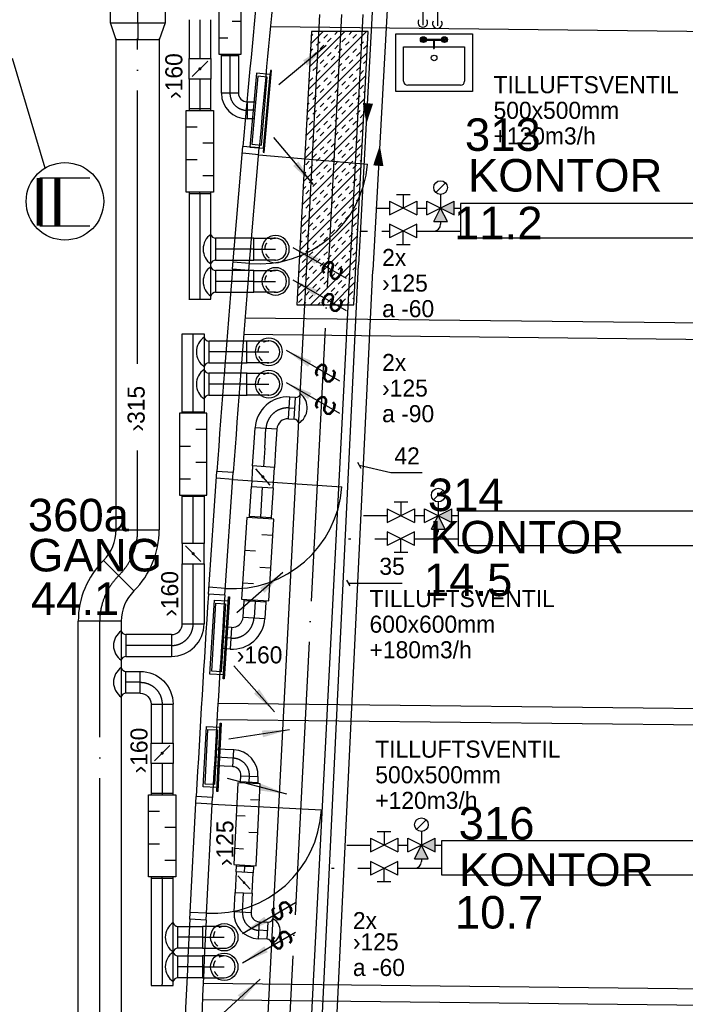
# Model space of a CAD drawing. Header units: millimetres. Extents: x 0 to 83130, y 0 to 57204.
# Tile 59 of 67: x 56243 to 61115, y 35430 to 42640. Entities that reach past the tile are written whole.
import ezdxf
from ezdxf.enums import TextEntityAlignment as Align

# ---------------------------------------------------------------- set-up
doc = ezdxf.new("R2010")
doc.units = ezdxf.units.MM
doc.header["$LTSCALE"] = 100
doc.header["$MEASUREMENT"] = 0
doc.header["$PDMODE"] = 1
for name, pattern in [('2V-CENT', [23, 20, -1.5, 0, -1.5]), ('V-GOMD', [0.8, 0.4, -0.4]), ('V-KU', [2, 1, 1]), ('V-KV', [2, 1, 1]), ('V-V', [2, 1, 1]), ('V-VV', [8, 5, -1, 0, -1, 0, -1])]:
    doc.linetypes.add(name, pattern=pattern)
doc.layers.get('0').update_dxf_attribs({"linetype": 'CONTINUOUS'})
for name, color, linetype in [('20603A200D001$0$832 Rominfo', 7, 'CONTINUOUS'), ('20603A200D001$0$A24-HEL1', 251, 'CONTINUOUS'), ('20603A200D001$0$A24-HEL2', 251, 'CONTINUOUS'), ('V003', 7, 'CONTINUOUS'), ('V060-', 3, 'CONTINUOUS'), ('V061-', 1, 'CONTINUOUS'), ('V070-', 3, 'CONTINUOUS'), ('V071-', 1, 'CONTINUOUS'), ('V080-', 3, 'CONTINUOUS'), ('V091', 1, 'CONTINUOUS'), ('V110', 1, 'CONTINUOUS'), ('V110-', 6, 'CONTINUOUS'), ('V111-', 1, 'CONTINUOUS'), ('xref', 7, 'CONTINUOUS')]:
    doc.layers.add(name, color=color, linetype=linetype)
doc.styles.add('20603A200D001$0$Arial', font='arial.ttf', dxfattribs={"height": 238.125})
doc.styles.add('FISO', font='fiso')
doc.styles.add('ISO', font='ISO')
doc.styles.add('SIMPLEX', font='SIMPLEX')

# ---------------------------------------------------------------- blocks, each defined once
blk = doc.blocks.new('CBOJ45_P', base_point=(16236.061, 22619.837))
at = {"color": 0, "linetype": 'ByBlock'}
blk.add_arc((16235.44, 22621.337, 0.686), 1.5, 270, 315, dxfattribs=at)
blk = doc.blocks.new('KBOJ45_P', base_point=(16236.061, 22619.837))
at = {"color": 0, "linetype": 'ByBlock'}
for p, q in [((16236.147, 22620.63), (16236.854, 22619.923)), ((16235.44, 22619.337, 0.686), (16235.44, 22620.337, 0.686))]:
    blk.add_line(p, q, dxfattribs=at)
for radius in [1, 2]:
    blk.add_arc((16235.44, 22621.337, 0.686), radius, 270, 315, dxfattribs=at)
blk = doc.blocks.new('3BOJ45_P', base_point=(16236.061, 22619.837))
for p in [(16236.501, 22620.276), (16235.44, 22619.837)]:
    blk.add_point(p)
at = {"color": 0, "linetype": 'ByBlock'}
blk.add_blockref('KBOJ45_P', (16236.061, 22619.837), dxfattribs=at)
at = {"color": 1, "linetype": '2V-CENT'}
blk.add_blockref('CBOJ45_P', (16236.061, 22619.837), dxfattribs=at)
at = {"style": 'ISO', "flags": 3}
blk.add_attdef('0', (16236.061, 22619.837), '', height=1, dxfattribs=at)
blk = doc.blocks.new('CBOJ90_PB', base_point=(86107, 31352))
at = {"color": 0, "linetype": 'ByBlock'}
blk.add_arc((86106, 31353), 1, 270, 360, dxfattribs=at)
blk = doc.blocks.new('KBOJ90_PB', base_point=(86107, 31352))
at = {"color": 0, "linetype": 'ByBlock'}
for p, q in [((86106.5, 31353), (86107.5, 31353)), ((86106, 31352.5), (86106, 31351.5))]:
    blk.add_line(p, q, dxfattribs=at)
for radius in [1.5, 0.5]:
    blk.add_arc((86106, 31353), radius, 270, 360, dxfattribs=at)
blk = doc.blocks.new('3BOJ90_PB', base_point=(86107, 31352))
for p in [(86107, 31353), (86106, 31352)]:
    blk.add_point(p)
at = {"color": 1, "linetype": '2V-CENT'}
blk.add_blockref('CBOJ90_PB', (86107, 31352), dxfattribs=at)
at = {"color": 0, "linetype": 'ByBlock'}
blk.add_blockref('KBOJ90_PB', (86107, 31352), dxfattribs=at)
at = {"style": 'ISO', "flags": 3}
blk.add_attdef('0', (86107, 31352), '', height=1, dxfattribs=at)
blk = doc.blocks.new('V420', base_point=(455, 404.5))
blk.add_line((455, 404.5), (464, 404.5))
blk.add_solid([(455, 404.5), (459, 405), (459, 404)])
blk = doc.blocks.new('V421', base_point=(455.5, 404.5))
at = {"rotation": 180}
blk.add_blockref('V420', (464.5, 404.5), dxfattribs=at)
blk = doc.blocks.new('LD_P')
for p, q in [((-0.5, 0.5), (-0.5, -0.5)), ((0.5, 0.5), (-0.5, 0.5)), ((0.5, -0.5), (0.5, 0.5)), ((-0.5, -0.5), (0.5, -0.5))]:
    blk.add_line(p, q)
at = {"color": 1}
for p, q in [((-0.3, 0.5), (-0.3, 0.1)), ((0.1, 0.5), (0.1, 0.1)), ((-0.1, -0.5), (-0.1, -0.1)), ((0.3, -0.5), (0.3, -0.1))]:
    blk.add_line(p, q, dxfattribs=at)
blk = doc.blocks.new('C3A', base_point=(16246, 22590.5))
at = {"color": 0, "linetype": 'ByBlock'}
blk.add_line((16247, 22590.5), (16246, 22590.5), dxfattribs=at)
blk = doc.blocks.new('K3A', base_point=(16246, 22590.5))
at = {"color": 0, "linetype": 'ByBlock'}
for p, q in [((16246, 22591), (16247, 22591)), ((16247, 22591), (16247, 22590)), ((16247, 22590), (16246, 22590))]:
    blk.add_line(p, q, dxfattribs=at)
blk = doc.blocks.new('33A', base_point=(16246, 22590.5))
blk.add_point((16247, 22590.5))
at = {"color": 0, "linetype": 'ByBlock'}
blk.add_blockref('K3A', (16246, 22590.5), dxfattribs=at)
at = {"color": 1, "linetype": '2V-CENT'}
blk.add_blockref('C3A', (16246, 22590.5), dxfattribs=at)
at = {"style": 'SIMPLEX', "flags": 3}
blk.add_attdef('0', (16246, 22590.5), '', height=1, dxfattribs=at)
blk = doc.blocks.new('KSP_P', base_point=(16239.5, 22597.5))
at = {"color": 0, "linetype": 'ByBlock'}
for p, q in [((16240, 22598), (16239, 22598)), ((16239, 22598), (16239, 22597)), ((16240, 22597), (16240, 22598)), ((16239, 22597), (16240, 22597))]:
    blk.add_line(p, q, dxfattribs=at)
blk = doc.blocks.new('2SP_P', base_point=(16239.5, 22597.5))
for p in [(16239, 22597.5), (16240, 22597.5)]:
    blk.add_point(p)
at = {"color": 0, "linetype": 'ByBlock'}
blk.add_blockref('KSP_P', (16239.5, 22597.5), dxfattribs=at)
at = {"style": 'SIMPLEX', "flags": 3}
blk.add_attdef('0', (16239.5, 22597.5), '', height=1, dxfattribs=at)
blk = doc.blocks.new('SPJALL', base_point=(16229, 22594))
at = {"color": 1}
blk.add_line((16228.625, 22593.625), (16229.375, 22594.375), dxfattribs=at)
at = {"color": 1, "const_width": 0.075}
blk.add_lwpolyline([(16229, 22594.0375, -1), (16229, 22593.9625, -1), (16229, 22594.0375, -1)], format="xyb", dxfattribs=at)
blk = doc.blocks.new('CIRC_P', base_point=(16254, 22587))
blk.add_circle((16254, 22587), 0.5)
blk = doc.blocks.new('CBOJ90_NB', base_point=(86107.402, 31352.24))
at = {"color": 0, "linetype": 'ByBlock'}
blk.add_line((86106.402, 31352.24), (86107.402, 31352.24), dxfattribs=at)
blk = doc.blocks.new('V422', base_point=(16230, 22585))
blk.add_blockref('V420', (16230, 22585))
at = {"style": 'SIMPLEX'}
blk.add_text('s', height=4, rotation=90, dxfattribs=at).set_placement((16238, 22585), align=Align.CENTER)
blk = doc.blocks.new('K1A', base_point=(16237, 22591.5))
at = {"color": 0, "linetype": 'ByBlock'}
blk.add_line((16237, 22592), (16237, 22591), dxfattribs=at)
blk = doc.blocks.new('21A', base_point=(16237, 22591.5))
blk.add_point((16237, 22591.5))
at = {"color": 0, "linetype": 'ByBlock'}
blk.add_blockref('K1A', (16237, 22591.5), dxfattribs=at)
at = {"style": 'SIMPLEX', "flags": 3}
blk.add_attdef('0', (16237, 22591.5), '', height=1, dxfattribs=at)
blk = doc.blocks.new('CCDIMF_400X315X125', base_point=(3095.5, 30301.1))
at = {"color": 0, "linetype": 'ByBlock'}
blk.add_line((3033, 30301.1), (3158, 30301.1), dxfattribs=at)
blk = doc.blocks.new('KCDIMF_400X315X125', base_point=(3095.5, 30301.1))
at = {"color": 0, "linetype": 'ByBlock'}
for p, q in [((3033, 30101.1), (3033, 30501.1)), ((3033, 30501.1), (3158, 30458.6)), ((3158, 30458.6), (3158, 30143.6)), ((3158, 30143.6), (3033, 30101.1))]:
    blk.add_line(p, q, dxfattribs=at)
blk = doc.blocks.new('3CDIMF_400X315X125', base_point=(3095.5, 30301.1))
for p in [(3033, 30301.1), (3158, 30301.1)]:
    blk.add_point(p)
at = {"color": 0, "linetype": 'ByBlock'}
blk.add_blockref('KCDIMF_400X315X125', (3095.5, 30301.1), dxfattribs=at)
at = {"color": 1, "linetype": '2V-CENT'}
blk.add_blockref('CCDIMF_400X315X125', (3095.5, 30301.1), dxfattribs=at)
at = {"style": 'SIMPLEX', "flags": 3}
blk.add_attdef('0', (3095.5, 30301.1), '', height=1, dxfattribs=at)
blk = doc.blocks.new('V4-SERV1')
at = {"color": 0}
for p, q in [((-280.2, -50), (280.2, -50)), ((-280.2, -472.6), (-280.2, -50)), ((280.2, -50), (280.2, -472.6)), ((54.2, -93.5), (-57.2, -93.5)), ((-57.2, -96.6), (52.1, -96.6)), ((-55.1, -96.6), (54.5, -96.6)), ((-3.6, -96.6), (-3.6, -142.5)), ((-3.6, -142.5), (-3.6, -157.3)), ((0.6, -96.6), (0.6, -157.3)), ((-223.1, -398.1), (-223.1, -146.4)), ((-223.1, -146.4), (223.1, -146.4)), ((-3.6, -157.3), (0.6, -157.3)), ((223.1, -146.4), (223.1, -398.1)), ((193.1, -428.1), (-193.1, -428.1)), ((280.2, -472.6), (-280.2, -472.6))]:
    blk.add_line(p, q, dxfattribs=at)
for centre, radius in [((-78.7, -93.5), 21.4), ((75.7, -93.5), 21.4), ((-78.7, -93.5), 17.1), ((-78.7, -93.5), 10.7), ((-78.7, -93.5), 4.29), ((75.7, -93.5), 17.1), ((75.7, -93.5), 10.7), ((75.7, -93.5), 4.29), ((0, -227.9), 20.8)]:
    blk.add_circle(centre, radius, dxfattribs=at)
for centre, start, end in [((-193.1, -398.1), 180, 270), ((193.1, -398.1), 270, 360)]:
    blk.add_arc(centre, 30, start, end, dxfattribs=at)
blk = doc.blocks.new('*X170')
at = {"color": 0}
for p, q in [((58356.5, 42128.4), (58781.3, 42553.2)), ((58365.4, 42296.4), (58622.2, 42553.2)), ((58374.4, 42464.5), (58463.1, 42553.2)), ((58548.4, 42532.5), (58569.2, 42553.2)), ((58654.5, 42532.5), (58675.2, 42553.2)), ((58377.4, 42520.5), (58389.3, 42532.5)), ((58415.9, 42452.9), (58442.4, 42479.4)), ((58468.9, 42506), (58495.4, 42532.5)), ((58495.4, 42479.4), (58521.9, 42506)), ((58601.5, 42479.4), (58628, 42506)), ((58628, 42452.9), (58654.5, 42479.4)), ((58681, 42506), (58707.5, 42532.5)), ((58734.1, 42452.9), (58760.6, 42479.4)), ((58787.1, 42506), (58791.9, 42510.7)), ((58347.5, 41960.3), (58785.9, 42398.7)), ((58371.4, 42408.5), (58389.3, 42426.4)), ((58389.3, 42373.4), (58415.9, 42399.9)), ((58442.4, 42426.4), (58468.9, 42452.9)), ((58495.4, 42373.4), (58521.9, 42399.9)), ((58548.4, 42426.4), (58575, 42452.9)), ((58575, 42399.9), (58601.5, 42426.4)), ((58681, 42399.9), (58707.5, 42426.4)), ((58707.5, 42373.4), (58734.1, 42399.9)), ((58760.6, 42426.4), (58787.1, 42452.9)), ((58442.4, 42320.3), (58468.9, 42346.9)), ((58521.9, 42346.9), (58548.4, 42373.4)), ((58628, 42346.9), (58654.5, 42373.4)), ((58654.5, 42320.3), (58681, 42346.9)), ((58760.6, 42320.3), (58782.9, 42342.7)), ((58389.3, 42267.3), (58415.9, 42293.8)), ((58415.9, 42240.8), (58442.4, 42267.3)), ((58468.9, 42293.8), (58495.4, 42320.3)), ((58521.9, 42240.8), (58548.4, 42267.3)), ((58575, 42293.8), (58601.5, 42320.3)), ((58601.5, 42267.3), (58628, 42293.8)), ((58707.5, 42267.3), (58734.1, 42293.8)), ((58734.1, 42240.8), (58760.6, 42267.3)), ((58338.6, 41792.3), (58776.9, 42230.6)), ((58362.4, 42240.4), (58362.8, 42240.8)), ((58362.8, 42187.8), (58389.3, 42214.3)), ((58468.9, 42187.8), (58495.4, 42214.3)), ((58495.4, 42161.2), (58521.9, 42187.8)), ((58548.4, 42214.3), (58575, 42240.8)), ((58601.5, 42161.2), (58628, 42187.8)), ((58654.5, 42214.3), (58681, 42240.8)), ((58681, 42187.8), (58707.5, 42214.3)), ((58362.8, 42081.7), (58389.3, 42108.2)), ((58415.9, 42134.7), (58442.4, 42161.2)), ((58442.4, 42108.2), (58468.9, 42134.7)), ((58548.4, 42108.2), (58575, 42134.7)), ((58575, 42081.7), (58601.5, 42108.2)), ((58628, 42134.7), (58654.5, 42161.2)), ((58681, 42081.7), (58707.5, 42108.2)), ((58734.1, 42134.7), (58760.6, 42161.2)), ((58760.6, 42108.2), (58771, 42118.6)), ((58329.6, 41624.2), (58768, 42062.6)), ((58389.3, 42055.2), (58415.9, 42081.7)), ((58495.4, 42055.2), (58521.9, 42081.7)), ((58521.9, 42028.7), (58548.4, 42055.2)), ((58628, 42028.7), (58654.5, 42055.2)), ((58707.5, 42055.2), (58734.1, 42081.7)), ((58350.5, 42016.3), (58362.8, 42028.7)), ((58389.3, 41949.1), (58415.9, 41975.6)), ((58442.4, 42002.1), (58468.9, 42028.7)), ((58468.9, 41975.6), (58495.4, 42002.1)), ((58575, 41975.6), (58601.5, 42002.1)), ((58601.5, 41949.1), (58628, 41975.6)), ((58654.5, 42002.1), (58681, 42028.7)), ((58707.5, 41949.1), (58734.1, 41975.6)), ((58760.6, 42002.1), (58765, 42006.6)), ((58320.7, 41456.2), (58759, 41894.5)), ((58344.5, 41904.3), (58362.8, 41922.6)), ((58362.8, 41869.6), (58389.3, 41896.1)), ((58415.9, 41922.6), (58442.4, 41949.1)), ((58468.9, 41869.6), (58495.4, 41896.1)), ((58521.9, 41922.6), (58548.4, 41949.1)), ((58548.4, 41896.1), (58575, 41922.6)), ((58654.5, 41896.1), (58681, 41922.6)), ((58681, 41869.6), (58707.5, 41896.1)), ((58734.1, 41922.6), (58760.6, 41949.1)), ((58415.9, 41816.5), (58442.4, 41843)), ((58495.4, 41843), (58521.9, 41869.6)), ((58601.5, 41843), (58628, 41869.6)), ((58628, 41816.5), (58654.5, 41843)), ((58734.1, 41816.5), (58756, 41838.5)), ((58362.8, 41763.5), (58389.3, 41790)), ((58389.3, 41737), (58415.9, 41763.5)), ((58442.4, 41790), (58468.9, 41816.5)), ((58495.4, 41737), (58521.9, 41763.5)), ((58548.4, 41790), (58575, 41816.5)), ((58575, 41763.5), (58601.5, 41790)), ((58681, 41763.5), (58707.5, 41790)), ((58707.5, 41737), (58734.1, 41763.5)), ((58311.7, 41288.1), (58750.1, 41726.5)), ((58335.6, 41736.2), (58336.3, 41737)), ((58336.3, 41683.9), (58362.8, 41710.5)), ((58442.4, 41683.9), (58468.9, 41710.5)), ((58468.9, 41657.4), (58495.4, 41683.9)), ((58521.9, 41710.5), (58548.4, 41737)), ((58575, 41657.4), (58601.5, 41683.9)), ((58628, 41710.5), (58654.5, 41737)), ((58654.5, 41683.9), (58681, 41710.5)), ((58336.3, 41577.9), (58362.8, 41604.4)), ((58389.3, 41630.9), (58415.9, 41657.4)), ((58415.9, 41604.4), (58442.4, 41630.9)), ((58521.9, 41604.4), (58548.4, 41630.9)), ((58548.4, 41577.9), (58575, 41604.4)), ((58601.5, 41630.9), (58628, 41657.4)), ((58654.5, 41577.9), (58681, 41604.4)), ((58707.5, 41630.9), (58734.1, 41657.4)), ((58734.1, 41604.4), (58744.1, 41614.4)), ((58302.7, 41120), (58741.1, 41558.4)), ((58362.8, 41551.4), (58389.3, 41577.9)), ((58468.9, 41551.4), (58495.4, 41577.9)), ((58495.4, 41524.8), (58521.9, 41551.4)), ((58601.5, 41524.8), (58628, 41551.4)), ((58681, 41551.4), (58707.5, 41577.9)), ((58323.6, 41512.2), (58336.3, 41524.8)), ((58362.8, 41445.3), (58389.3, 41471.8)), ((58415.9, 41498.3), (58442.4, 41524.8)), ((58442.4, 41471.8), (58468.9, 41498.3)), ((58548.4, 41471.8), (58575, 41498.3)), ((58575, 41445.3), (58601.5, 41471.8)), ((58628, 41498.3), (58654.5, 41524.8)), ((58681, 41445.3), (58707.5, 41471.8)), ((58734.1, 41498.3), (58738.1, 41502.4)), ((58293.8, 40952), (58732.1, 41390.4)), ((58317.7, 41400.1), (58336.3, 41418.8)), ((58336.3, 41365.7), (58362.8, 41392.3)), ((58389.3, 41418.8), (58415.9, 41445.3)), ((58442.4, 41365.7), (58468.9, 41392.3)), ((58495.4, 41418.8), (58521.9, 41445.3)), ((58521.9, 41392.3), (58548.4, 41418.8)), ((58628, 41392.3), (58654.5, 41418.8)), ((58654.5, 41365.7), (58681, 41392.3)), ((58707.5, 41418.8), (58734.1, 41445.3)), ((58389.3, 41312.7), (58415.9, 41339.2)), ((58468.9, 41339.2), (58495.4, 41365.7)), ((58575, 41339.2), (58601.5, 41365.7)), ((58601.5, 41312.7), (58628, 41339.2)), ((58707.5, 41312.7), (58729.2, 41334.3)), ((58336.3, 41259.7), (58362.8, 41286.2)), ((58362.8, 41233.2), (58389.3, 41259.7)), ((58415.9, 41286.2), (58442.4, 41312.7)), ((58468.9, 41233.2), (58495.4, 41259.7)), ((58521.9, 41286.2), (58548.4, 41312.7)), ((58548.4, 41259.7), (58575, 41286.2)), ((58654.5, 41259.7), (58681, 41286.2)), ((58681, 41233.2), (58707.5, 41259.7)), ((58284.8, 40783.9), (58723.2, 41222.3)), ((58308.7, 41232.1), (58309.8, 41233.2)), ((58309.8, 41180.1), (58336.3, 41206.6)), ((58415.9, 41180.1), (58442.4, 41206.6)), ((58442.4, 41153.6), (58468.9, 41180.1)), ((58495.4, 41206.6), (58521.9, 41233.2)), ((58548.4, 41153.6), (58575, 41180.1)), ((58601.5, 41206.6), (58628, 41233.2)), ((58628, 41180.1), (58654.5, 41206.6)), ((58309.8, 41074.1), (58336.3, 41100.6)), ((58362.8, 41127.1), (58389.3, 41153.6)), ((58389.3, 41100.6), (58415.9, 41127.1)), ((58495.4, 41100.6), (58521.9, 41127.1)), ((58521.9, 41074.1), (58548.4, 41100.6)), ((58575, 41127.1), (58601.5, 41153.6)), ((58628, 41074.1), (58654.5, 41100.6)), ((58681, 41127.1), (58707.5, 41153.6)), ((58707.5, 41100.6), (58717.2, 41110.3)), ((58275.9, 40615.9), (58714.2, 41054.2)), ((58336.3, 41047.5), (58362.8, 41074.1)), ((58442.4, 41047.5), (58468.9, 41074.1)), ((58468.9, 41021), (58495.4, 41047.5)), ((58575, 41021), (58601.5, 41047.5)), ((58654.5, 41047.5), (58681, 41074.1)), ((58296.8, 41008), (58309.8, 41021)), ((58336.3, 40941.5), (58362.8, 40968)), ((58389.3, 40994.5), (58415.9, 41021)), ((58415.9, 40968), (58442.4, 40994.5)), ((58521.9, 40968), (58548.4, 40994.5)), ((58548.4, 40941.5), (58575, 40968)), ((58601.5, 40994.5), (58628, 41021)), ((58654.5, 40941.5), (58681, 40968)), ((58707.5, 40994.5), (58711.2, 40998.2)), ((58290.8, 40896), (58309.8, 40915)), ((58309.8, 40861.9), (58336.3, 40888.4)), ((58362.8, 40915), (58389.3, 40941.5)), ((58372.3, 40553.2), (58705.3, 40886.2)), ((58415.9, 40861.9), (58442.4, 40888.4)), ((58468.9, 40915), (58495.4, 40941.5)), ((58495.4, 40888.4), (58521.9, 40915)), ((58601.5, 40888.4), (58628, 40915)), ((58628, 40861.9), (58654.5, 40888.4)), ((58681, 40915), (58707.5, 40941.5)), ((58362.8, 40808.9), (58389.3, 40835.4)), ((58442.4, 40835.4), (58468.9, 40861.9)), ((58548.4, 40835.4), (58575, 40861.9)), ((58575, 40808.9), (58601.5, 40835.4)), ((58681, 40808.9), (58702.3, 40830.2)), ((58309.8, 40755.9), (58336.3, 40782.4)), ((58336.3, 40729.4), (58362.8, 40755.9)), ((58389.3, 40782.4), (58415.9, 40808.9)), ((58442.4, 40729.4), (58468.9, 40755.9)), ((58495.4, 40782.4), (58521.9, 40808.9)), ((58521.9, 40755.9), (58548.4, 40782.4)), ((58628, 40755.9), (58654.5, 40782.4)), ((58654.5, 40729.4), (58681, 40755.9)), ((58281.8, 40727.9), (58283.3, 40729.4)), ((58283.3, 40676.3), (58309.8, 40702.8)), ((58389.3, 40676.3), (58415.9, 40702.8)), ((58415.9, 40649.8), (58442.4, 40676.3)), ((58468.9, 40702.8), (58495.4, 40729.4)), ((58521.9, 40649.8), (58548.4, 40676.3)), ((58531.4, 40553.2), (58696.3, 40718.1)), ((58575, 40702.8), (58601.5, 40729.4)), ((58601.5, 40676.3), (58628, 40702.8)), ((58283.3, 40570.3), (58309.8, 40596.8)), ((58336.3, 40623.3), (58362.8, 40649.8)), ((58362.8, 40596.8), (58389.3, 40623.3)), ((58468.9, 40596.8), (58495.4, 40623.3)), ((58495.4, 40570.3), (58521.9, 40596.8)), ((58548.4, 40623.3), (58575, 40649.8)), ((58601.5, 40570.3), (58628, 40596.8)), ((58654.5, 40623.3), (58681, 40649.8)), ((58681, 40596.8), (58690.3, 40606.1)), ((58319.2, 40553.2), (58336.3, 40570.3)), ((58425.3, 40553.2), (58442.4, 40570.3)), ((58637.4, 40553.2), (58654.5, 40570.3))]:
    blk.add_line(p, q, dxfattribs=at)
blk = doc.blocks.new('20603A200D001')
at = {"layer": '20603A200D001$0$A24-HEL1', "color": 7}
for points in [[(73269.8, 38484.3), (73346.3, 39381.1)], [(73389.4, 38474.1), (73465.9, 39370.9)], [(73461.7, 39321), (73342.1, 39331.2)], [(73461.7, 39321), (74258.8, 39253)], [(73393.7, 38523.9), (73274.1, 38534.1)], [(73093.9, 36103.6), (73155.6, 37001.5)], [(73213.6, 36095.4), (73275.3, 36993.3)], [(73271.9, 36943.4), (73152.2, 36951.6)], [(73271.9, 36943.4), (74070, 36888.5)], [(73217, 36145.3), (73097.3, 36153.5)], [(72957.2, 33722.7), (73004.2, 34621.4)], [(73077.1, 33716.4), (73124, 34615.2)], [(73121.4, 34565.3), (73001.6, 34571.5)], [(73121.4, 34565.3), (73920.3, 34523.5)], [(73079.7, 33766.3), (72959.9, 33772.6)]]:
    blk.add_lwpolyline(points, dxfattribs=at)
for centre, start, end in [((73461.7, 39321), 265.12358, 355.12315), ((73271.9, 36943.4), 266.06686, 356.06648), ((73121.4, 34565.3), 267.00909, 357.00905)]:
    blk.add_arc(centre, 800, start, end, dxfattribs=at)
at = {"layer": '20603A200D001$0$A24-HEL2', "color": 7}
for points in [[(78556.2, 40201.7), (73547, 40256.3)], [(73465.9, 39370.9), (73346.4, 39381.4)], [(73389.4, 38474.1), (73269.8, 38483.9)], [(78532.9, 38066.8), (73361, 38123.2)], [(78531.6, 37946.8), (73351.5, 38003.3)], [(73275.3, 36993.3), (73155.6, 37001.9)], [(73213.6, 36095.4), (73093.9, 36103.3)], [(78502.1, 35244.5), (73163.7, 35302.7)], [(78500.8, 35124.5), (73156.6, 35182.8)], [(73124, 34615.2), (73004.2, 34621.8)], [(73077.1, 33716.4), (72957.2, 33722.3)], [(78479.7, 33192.1), (73055, 33251.3)], [(78478.4, 33072.1), (73049.5, 33131.3)]]:
    blk.add_lwpolyline(points, dxfattribs=at)
for centre, radius, start, end in [((217924.7, 26592.8), 145142.8, 174.429132, 174.945061), ((217332.9, 26648.4), 144428.4, 174.471985, 174.946376), ((217723.3, 26610.9), 144940.6, 175.301247, 175.888847), ((217615.4, 26618.9), 144712.4, 175.30092, 175.88896), ((217741.5, 26609.2), 144958.9, 176.244729, 176.831356), ((217921.1, 26597.8), 145018.9, 176.244884, 176.830784), ((217847.8, 26603.5), 145065.3, 177.187199, 177.772757), ((217436.8, 26621.5), 144534, 177.186341, 177.773565)]:
    blk.add_arc(centre, radius, start, end, dxfattribs=at)
at = {"layer": '20603A200D001$0$832 Rominfo', "style": '20603A200D001$0$Arial'}
for s, p in [('313', (74971.4, 39349.2)), ('KONTOR', (74993.8, 39051.4)), ('11.2', (74892.1, 38701.6)), ('314', (74700.5, 36711.3)), ('360a', (71771.7, 36563.2)), ('KONTOR', (74713.8, 36401.4)), ('GANG', (71773.6, 36269.6)), ('14.5', (74671, 36088.7)), ('44.1', (71793.6, 35950.8)), ('316', (74925.5, 34306)), ('KONTOR', (74928.8, 33966.4)), ('10.7', (74898.1, 33654.6))]:
    blk.add_text(s, height=238.12, dxfattribs=at).set_placement(p)

msp = doc.modelspace()

# ---------------------------------------------------------------- linework, layer by layer
at = {"layer": 'V060-', "linetype": 'Continuous'}
for p, q in [((56907.11, 42617.96), (56907.11, 45369)), ((57307.11, 45369), (57307.11, 42617.96)), ((57482.39, 42640.33), (57482.39, 42355.53)), ((57642.39, 42355.53), (57642.39, 42640.33)), ((58045.87, 35043.55), (58439.57, 42677.62)), ((58755, 42677.62), (58349.29, 34794.9)), ((56948.5, 38903.89), (56948.52, 42503.45)), ((57263.52, 42503.45), (57263.5, 38903.89)), ((57719.19, 42376.95), (57719.19, 42386.82)), ((57719.19, 42102.04), (57719.19, 42376.82)), ((57844.19, 42386.82), (57844.19, 42376.95)), ((57844.19, 42376.82), (57844.19, 42102.04)), ((57482.39, 42205.57), (57482.39, 41986.53)), ((57642.39, 41986.53), (57642.39, 42205.57)), ((57906.69, 42039.54), (57963.83, 42039.54)), ((57958.38, 41914.54), (57906.69, 41914.54)), ((57482.39, 41366.93), (57482.39, 40593.17)), ((57642.39, 40593.17), (57642.39, 41366.93)), ((57956.82, 41040), (57676.88, 41040)), ((57676.88, 40880), (57956.82, 40880)), ((57956.82, 40803.99), (57676.88, 40803.99)), ((57676.88, 40643.99), (57956.82, 40643.99)), ((57432.79, 39768.17), (57432.79, 40339.33)), ((57592.79, 40339.33), (57592.79, 39768.17)), ((57907.22, 40287.39), (57627.28, 40287.39)), ((57627.28, 40127.39), (57907.22, 40127.39)), ((57907.22, 40051.38), (57627.28, 40051.38)), ((57627.28, 39891.38), (57907.22, 39891.38)), ((58261.4, 39874.57), (58220.37, 39877.16)), ((58210.29, 39717.48), (58251.32, 39714.89)), ((57956.51, 39506.78), (57965.72, 39652.75)), ((58125.4, 39642.67), (58116.19, 39496.7)), ((57948.01, 39372.26), (57956.51, 39506.78)), ((58116.19, 39496.7), (58107.69, 39362.18)), ((57924.76, 39003.99), (57938.56, 39222.59)), ((58098.25, 39212.51), (58084.45, 38993.91)), ((57432.79, 38805.06), (57432.79, 39148.56)), ((57592.79, 39148.56), (57592.79, 38805.06)), ((57432.79, 38217.4), (57432.79, 38655.1)), ((57592.79, 38655.1), (57592.79, 38217.4)), ((57878.14, 38265.46), (57885.73, 38385.62)), ((58045.41, 38375.54), (58037.83, 38255.38)), ((56671.11, 32101.63, 216), (56671.11, 38234.78, 216)), ((56986.11, 38234.78, 216), (56986.11, 32101.63, 216)), ((57738.73, 38194.34), (57793.24, 38190.89)), ((57352.79, 38137.4), (57020.6, 38137.4)), ((57783.16, 38031.21), (57728.65, 38034.65)), ((57020.6, 37977.4), (57352.79, 37977.4)), ((57020.6, 37868.23, 216), (57124.98, 37868.23, 216)), ((57124.98, 37708.23, 216), (57020.6, 37708.23, 216)), ((57204.98, 37628.23, 216), (57204.98, 37343.44, 216)), ((57364.98, 37343.44, 216), (57364.98, 37628.23, 216)), ((57682.85, 37302.01), (57809.19, 37295.65)), ((57204.98, 37193.47, 216), (57204.98, 36974.44, 216)), ((57364.98, 36974.44, 216), (57364.98, 37193.47, 216)), ((57802.89, 37170.81), (57676.56, 37177.17)), ((57859.83, 37061.66), (57861.99, 37104.34)), ((57986.83, 37098.05), (57984.67, 37055.37)), ((57826.45, 36399.54), (57828.63, 36442.45)), ((57953.47, 36436.16), (57951.29, 36393.25)), ((57204.98, 36354.83, 216), (57204.98, 35577.9, 216)), ((57364.98, 35577.9, 216), (57364.98, 36354.83, 216)), ((57811.69, 36106.95), (57818.9, 36249.73)), ((57943.74, 36243.44), (57936.53, 36100.66)), ((57400.11, 36001.18, 216), (57581.05, 36001.18, 216)), ((57995.79, 36034.75), (58061.2, 36031.46)), ((58054.91, 35906.62), (57989.5, 35909.91)), ((57581.05, 35841.18, 216), (57400.11, 35841.18, 216)), ((57400.11, 35784.8, 216), (57581.05, 35784.8, 216)), ((57581.05, 35624.8, 216), (57400.11, 35624.8, 216))]:
    msp.add_line(p, q, dxfattribs=at)
at = {"layer": 'V060-', "color": 1, "linetype": '2V-CENT'}
for p, q in [((57107.11, 42617.96), (57107.11, 45369)), ((57562.39, 42640.33), (57562.39, 42355.53)), ((58597.29, 42677.62), (58192, 34803)), ((57106.01, 40121.26), (57106.02, 42503.45)), ((57781.69, 42376.95), (57781.69, 42386.82)), ((57781.69, 42376.82), (57781.69, 42102.04)), ((57562.39, 42205.57), (57562.39, 41986.53)), ((57963.83, 41977.04), (57906.69, 41977.04)), ((57562.39, 41366.93), (57562.39, 40593.17)), ((57956.82, 40960), (57676.88, 40960)), ((57956.82, 40723.99), (57676.88, 40723.99)), ((57512.79, 39768.17), (57512.79, 40339.33)), ((57907.22, 40207.39), (57627.28, 40207.39)), ((57907.22, 39971.38), (57627.28, 39971.38)), ((58215.33, 39797.32), (58256.36, 39794.73)), ((58036.35, 39501.74), (58045.56, 39647.71)), ((57106, 38903.89), (57106, 39486.09)), ((58036.35, 39501.74), (58027.85, 39367.22)), ((58018.4, 39217.55), (58004.6, 38998.95)), ((57512.79, 38805.06), (57512.79, 39148.56)), ((57512.79, 38217.4), (57512.79, 38655.1)), ((57965.57, 38380.58), (57957.98, 38260.42)), ((56828.61, 32786.1, 216), (56828.61, 38234.78, 216)), ((57788.2, 38111.05), (57733.69, 38114.5)), ((57352.79, 38057.4), (57020.6, 38057.4)), ((57124.98, 37788.23, 216), (57020.6, 37788.23, 216)), ((57284.98, 37628.23, 216), (57284.98, 37343.44, 216)), ((57806.04, 37233.23), (57679.71, 37239.59)), ((57284.98, 37193.47, 216), (57284.98, 36974.44, 216)), ((57922.25, 37058.52), (57924.41, 37101.2)), ((57888.87, 36396.4), (57891.05, 36439.3)), ((57284.98, 36354.83, 216), (57284.98, 35577.9, 216)), ((57874.11, 36103.81), (57881.32, 36246.59)), ((57581.05, 35921.18, 216), (57400.11, 35921.18, 216)), ((58058.06, 35969.04), (57992.64, 35972.33)), ((57581.05, 35704.8, 216), (57400.11, 35704.8, 216))]:
    msp.add_line(p, q, dxfattribs=at)
at = {"layer": 'V060-'}
for p, q in [((57676.88, 41040), (57676.88, 40880)), ((57676.88, 40803.99), (57676.88, 40643.99)), ((57627.28, 40287.39), (57627.28, 40127.39)), ((57627.28, 40051.38), (57627.28, 39891.38)), ((58251.32, 39714.89), (58261.4, 39874.57)), ((57020.6, 38137.4), (57020.6, 37977.4)), ((57020.6, 37708.23, 216), (57020.6, 37868.23, 216)), ((57400.11, 35841.18, 216), (57400.11, 36001.18, 216)), ((58054.91, 35906.62), (58061.2, 36031.46)), ((57400.11, 35624.8, 216), (57400.11, 35784.8, 216))]:
    msp.add_line(p, q, dxfattribs=at)
at = {"layer": 'V060-', "color": 3, "linetype": 'ByBlock'}
for p, q in [((57956.12, 40880.24), (57956.12, 41040.24)), ((57956.12, 41040.24), (58116.12, 41040.24)), ((58116.12, 40880.24), (57956.12, 40880.24)), ((57956.12, 40804.23), (58116.12, 40804.23)), ((57956.12, 40644.23), (57956.12, 40804.23)), ((58116.12, 40644.23), (57956.12, 40644.23)), ((57906.52, 40287.63), (58066.52, 40287.63)), ((57906.52, 40127.63), (57906.52, 40287.63)), ((58066.52, 40127.63), (57906.52, 40127.63)), ((57906.52, 39891.62), (57906.52, 40051.62)), ((57906.52, 40051.62), (58066.52, 40051.62)), ((58066.52, 39891.62), (57906.52, 39891.62)), ((57740.34, 36000.94, 216), (57580.34, 36000.94, 216)), ((57580.34, 36000.94, 216), (57580.34, 35840.94, 216)), ((57580.34, 35840.94, 216), (57740.34, 35840.94, 216)), ((57580.34, 35784.56, 216), (57580.34, 35624.56, 216)), ((57740.34, 35784.56, 216), (57580.34, 35784.56, 216)), ((57580.34, 35624.56, 216), (57740.34, 35624.56, 216))]:
    msp.add_line(p, q, dxfattribs=at)
at = {"layer": 'V060-', "color": 1}
msp.add_lwpolyline([(58272.53, 40553.18), (58687.53, 40553.18), (58794.12, 42553.18), (58379.12, 42553.18)], close=True, dxfattribs=at)
at = {"layer": 'V060-'}
for centre, radius, start, end in [((57716.18, 40960), 130.71, 124.367445, 235.632555), ((57677.21, 41075.67), 35.67, 192.593587, 269.483676), ((57716.18, 40723.99), 130.71, 124.367445, 235.632555), ((57677.21, 40844.33), 35.67, 90.516324, 167.406413), ((57677.21, 40839.66), 35.67, 192.593587, 269.483676), ((57677.21, 40608.32), 35.67, 90.516324, 167.406413), ((57666.58, 40207.39), 130.71, 124.367445, 235.632555), ((57627.61, 40323.06), 35.67, 192.593587, 269.483676), ((57627.61, 40091.71), 35.67, 90.516324, 167.406413), ((57666.58, 39971.38), 130.71, 124.367445, 235.632555), ((57627.61, 40087.05), 35.67, 192.593587, 269.483676), ((57627.61, 39855.7), 35.67, 90.516324, 167.406413), ((58263.33, 39910.19), 35.67, 266.904262, 343.794351), ((58217.15, 39797.2), 130.71, 300.755384, 412.020493), ((58248.75, 39679.3), 35.67, 8.981526, 85.871615), ((57059.89, 38057.4), 130.71, 124.367445, 235.632555), ((57020.92, 38173.07), 35.67, 192.593587, 269.483676), ((57020.92, 37941.73), 35.67, 90.516324, 167.406413), ((57059.89, 37788.23, 216), 130.71, 124.367445, 235.632555), ((57020.92, 37903.9, 216), 35.67, 192.593587, 269.483676), ((57020.92, 37672.56, 216), 35.67, 90.516324, 167.406413), ((58062.68, 36067.1), 35.67, 267.631368, 344.521457), ((58049.25, 35969.48), 100.23, 292.714066, 421.516023), ((57439.4, 35921.18, 216), 130.71, 124.367445, 235.632555), ((57400.43, 36036.85, 216), 35.67, 192.593587, 269.483676), ((58052.8, 35871.01), 35.67, 9.708632, 86.598721), ((57400.43, 35805.51, 216), 35.67, 90.516324, 167.406413), ((57439.4, 35704.8, 216), 130.71, 124.367445, 235.632555), ((57400.43, 35820.47, 216), 35.67, 192.593587, 269.483676), ((57400.43, 35589.13, 216), 35.67, 90.516324, 167.406413)]:
    msp.add_arc(centre, radius, start, end, dxfattribs=at)
at = {"layer": 'V060-', "color": 3, "linetype": 'V-GOMD'}
for centre, start, end in [((58116.12, 40960.24), 90.00007, 270.00007), ((58116.12, 40724.23), 90.00007, 270.00007), ((58066.52, 40207.63), 90.00007, 270.00007), ((58066.52, 39971.62), 90.00007, 270.00007), ((57740.34, 35920.94, 216), 89.99993, 269.99993), ((57740.34, 35704.56, 216), 89.99993, 269.99993)]:
    msp.add_arc(centre, 80, start, end, dxfattribs=at)
at = {"layer": 'V060-', "color": 3, "linetype": 'ByBlock'}
for centre, start, end in [((58116.12, 40960.24), 270.00007, 450.00007), ((58116.12, 40724.23), 270.00007, 450.00007), ((58066.52, 40207.63), 270.00007, 450.00007), ((58066.52, 39971.62), 270.00007, 450.00007), ((57740.34, 35920.94, 216), 269.99993, 449.99993), ((57740.34, 35704.56, 216), 269.99993, 449.99993)]:
    msp.add_arc(centre, 80, start, end, dxfattribs=at)
at = {"layer": 'V070-'}
for p, q in [((58077.57, 42269.27), (58025.31, 41669.55)), ((58033.28, 41668.85), (58085.54, 42268.58)), ((58085.54, 42268.58), (58077.57, 42269.27)), ((57975.38, 42248.57), (57928.25, 41707.62)), ((57985.53, 42226.1), (57942.13, 41727.99)), ((58075, 42239.89), (57975.38, 42248.57)), ((58055.27, 42220.02), (57985.53, 42226.1)), ((58011.86, 41721.91), (58055.27, 42220.02)), ((58027.87, 41698.94), (58075, 42239.89)), ((57928.25, 41707.62), (58027.87, 41698.94)), ((57942.13, 41727.99), (58011.86, 41721.91)), ((58025.31, 41669.55), (58033.28, 41668.85)), ((57634.68, 37848.7), (57668.89, 38390.63)), ((57648.08, 37869.4), (57679.58, 38368.41)), ((57668.89, 38390.63), (57768.69, 38384.33)), ((57679.58, 38368.41), (57749.44, 38364)), ((57749.44, 38364), (57717.94, 37864.99)), ((57732.63, 37812.96), (57770.55, 38413.77)), ((57768.69, 38384.33), (57734.48, 37842.4)), ((57778.54, 38413.26), (57740.61, 37812.46)), ((57770.55, 38413.77), (57778.54, 38413.26)), ((57717.94, 37864.99), (57648.08, 37869.4)), ((57734.48, 37842.4), (57634.68, 37848.7)), ((57740.61, 37812.46), (57732.63, 37812.96)), ((57586.6, 37022.5), (57608.9, 37464.94)), ((57599.73, 37043.36), (57619.86, 37442.86)), ((57608.9, 37464.94), (57708.77, 37459.9)), ((57619.86, 37442.86), (57689.77, 37439.33)), ((57689.77, 37439.33), (57669.64, 37039.84)), ((57684.99, 36988), (57710.25, 37489.37)), ((57708.77, 37459.9), (57686.47, 37017.46)), ((57718.24, 37488.96), (57692.98, 36987.6)), ((57710.25, 37489.37), (57718.24, 37488.96)), ((57686.47, 37017.46), (57586.6, 37022.5)), ((57669.64, 37039.84), (57599.73, 37043.36)), ((57692.98, 36987.6), (57684.99, 36988))]:
    msp.add_line(p, q, dxfattribs=at)
at = {"layer": 'V080-', "linetype": 'V-KV'}
msp.add_line((59301.52, 43120.83), (59301.52, 42594.68), dxfattribs=at)
at = {"layer": 'V080-', "linetype": 'V-VV'}
msp.add_line((59193.79, 43039.84), (59193.79, 42599.63), dxfattribs=at)
at = {"layer": 'V080-', "color": 1}
for centre in [(59193.59, 42620.23), (59299.91, 42611.93)]:
    msp.add_arc(centre, 35.47, 148.834608, 391.165392, dxfattribs=at)
at = {"layer": 'V091'}
msp.add_line((56428.65, 41554.2), (56189.17, 42355.25), dxfattribs=at)
at = {"layer": 'V091', "color": 3}
for p, q in [((56389.53, 41482.15), (56756.33, 41482.15)), ((56389.53, 41131.7), (56756.33, 41131.7))]:
    msp.add_line(p, q, dxfattribs=at)
at = {"layer": 'V091'}
msp.add_circle((56573.71, 41310.02), 283.79, dxfattribs=at)
at = {"layer": 'V110', "color": 1}
for p, q in [((59288.32, 41376.04), (59359.03, 41446.75)), ((59000.8, 41361.4), (59100.8, 41361.4)), ((59050.8, 41361.4), (59050.8, 41261.4)), ((59323.68, 41361.4), (59323.68, 41261.4)), ((58950.8, 41211.4), (59150.8, 41311.4)), ((58950.8, 41311.4), (59150.8, 41211.4)), ((58950.8, 41311.4), (58950.8, 41211.4)), ((59150.8, 41311.4), (59150.8, 41211.4)), ((59223.68, 41211.4), (59423.68, 41311.4)), ((59223.68, 41311.4), (59423.68, 41211.4)), ((59223.68, 41211.4), (59223.68, 41311.4)), ((59273.68, 41161.4), (59323.68, 41261.4)), ((59373.68, 41161.4), (59323.68, 41261.4)), ((59423.68, 41211.4), (59423.68, 41311.4)), ((59150.8, 41142.1), (58950.8, 41042.1)), ((59150.8, 41042.1), (58950.8, 41142.1)), ((58950.8, 41142.1), (58950.8, 41042.1)), ((59150.8, 41042.1), (59150.8, 41142.1)), ((59273.68, 41161.4), (59373.68, 41161.4)), ((59050.8, 40992.1), (59050.8, 41092.1)), ((59100.8, 40992.1), (59000.8, 40992.1)), ((59270.85, 39123.69), (59341.56, 39194.4)), ((58983.32, 39109.05), (59083.32, 39109.05)), ((59033.32, 39109.05), (59033.32, 39009.05)), ((59306.2, 39109.05), (59306.2, 39009.05)), ((58933.32, 39059.05), (58933.32, 38959.05)), ((58933.32, 39059.05), (59133.32, 38959.05)), ((58933.32, 38959.05), (59133.32, 39059.05)), ((59133.32, 39059.05), (59133.32, 38959.05)), ((59206.2, 38959.05), (59206.2, 39059.05)), ((59206.2, 39059.05), (59406.2, 38959.05)), ((59206.2, 38959.05), (59406.2, 39059.05)), ((59256.2, 38909.05), (59306.2, 39009.05)), ((59356.2, 38909.05), (59306.2, 39009.05)), ((59406.2, 38959.05), (59406.2, 39059.05)), ((58933.32, 38889.75), (58933.32, 38789.75)), ((59133.32, 38789.75), (58933.32, 38889.75)), ((59133.32, 38889.75), (58933.32, 38789.75)), ((59133.32, 38789.75), (59133.32, 38889.75)), ((59256.2, 38909.05), (59356.2, 38909.05)), ((59033.32, 38739.75), (59033.32, 38839.75)), ((59083.32, 38739.75), (58983.32, 38739.75)), ((59148.13, 36710.34), (59218.84, 36781.05)), ((58810.61, 36545.7), (59010.61, 36645.7)), ((58810.61, 36645.7), (59010.61, 36545.7)), ((58810.61, 36645.7), (58810.61, 36545.7)), ((58860.61, 36695.7), (58960.61, 36695.7)), ((58910.61, 36695.7), (58910.61, 36595.7)), ((59010.61, 36645.7), (59010.61, 36545.7)), ((59083.49, 36545.7), (59283.49, 36645.7)), ((59083.49, 36645.7), (59283.49, 36545.7)), ((59083.49, 36545.7), (59083.49, 36645.7)), ((59183.49, 36695.7), (59183.49, 36595.7)), ((59283.49, 36545.7), (59283.49, 36645.7)), ((59133.49, 36495.7), (59183.49, 36595.7)), ((59233.49, 36495.7), (59183.49, 36595.7)), ((59133.49, 36495.7), (59233.49, 36495.7)), ((59010.61, 36476.4), (58810.61, 36376.4)), ((59010.61, 36376.4), (58810.61, 36476.4)), ((58810.61, 36476.4), (58810.61, 36376.4)), ((58910.61, 36326.4), (58910.61, 36426.4)), ((59010.61, 36376.4), (59010.61, 36476.4)), ((58960.61, 36326.4), (58860.61, 36326.4))]:
    msp.add_line(p, q, dxfattribs=at)
at = {"layer": 'V110'}
for points in [[(59469.83, 41043.33), (63069.83, 41043.33), (63069.83, 41293.33), (59469.83, 41293.33)], [(59452.35, 38790.98), (63052.35, 38790.98), (63052.35, 39040.98), (59452.35, 39040.98)], [(59329.64, 36377.63), (62929.64, 36377.63), (62929.64, 36627.63), (59329.64, 36627.63)]]:
    msp.add_lwpolyline(points, close=True, dxfattribs=at)
at = {"layer": 'V110', "color": 1}
for centre in [(59323.68, 41411.4), (59306.2, 39159.05), (59183.49, 36745.7)]:
    msp.add_circle(centre, 50, dxfattribs=at)
at = {"layer": 'V110'}
for points in [[(59273.68, 41161.4), (59373.68, 41161.4), (59323.68, 41261.4)], [(59423.68, 41211.4), (59423.68, 41311.4), (59323.68, 41261.4)], [(59256.2, 38909.05), (59356.2, 38909.05), (59306.2, 39009.05)], [(59406.2, 38959.05), (59406.2, 39059.05), (59306.2, 39009.05)], [(59283.49, 36545.7), (59283.49, 36645.7), (59183.49, 36595.7)], [(59133.49, 36495.7), (59233.49, 36495.7), (59183.49, 36595.7)]]:
    msp.add_solid(points, dxfattribs=at)
at = {"layer": 'V110-', "linetype": 'V-V'}
for p, q in [((58825.94, 42741.98), (58722.19, 40846.34)), ((58932.87, 42715.02), (58826.93, 40803.49)), ((59323.68, 41161.4), (59323.68, 41142.1)), ((58429.3, 34734.92), (58722.19, 40846.34)), ((58534.04, 34692.07), (58826.93, 40803.49)), ((59306.2, 38909.05), (59306.2, 38889.75)), ((59183.49, 36495.7), (59183.49, 36476.4))]:
    msp.add_line(p, q, dxfattribs=at)
at = {"layer": 'V110-', "linetype": 'V-KU'}
for p, q in [((58852.31, 41261.4), (58950.8, 41261.4)), ((59150.8, 41261.4), (59223.68, 41261.4)), ((59423.68, 41261.4), (59469.83, 41261.4)), ((58737.75, 41092.1), (58788.93, 41092.1)), ((58894.87, 41092.1), (58950.8, 41092.1)), ((59150.8, 41092.1), (59469.83, 41092.1)), ((58760.39, 39009.05), (58933.32, 39009.05)), ((59133.32, 39009.05), (59206.2, 39009.05)), ((59406.2, 39009.05), (59452.35, 39009.05)), ((58649.08, 38839.75), (58666.56, 38839.75)), ((58841.56, 38839.75), (58933.32, 38839.75)), ((59133.32, 38839.75), (59452.35, 38839.75)), ((58637.67, 36595.7), (58810.61, 36595.7)), ((59010.61, 36595.7), (59083.49, 36595.7)), ((59283.49, 36595.7), (59329.64, 36595.7)), ((58526.37, 36426.4), (58543.85, 36426.4)), ((58718.85, 36426.4), (58810.61, 36426.4)), ((59010.61, 36426.4), (59329.64, 36426.4))]:
    msp.add_line(p, q, dxfattribs=at)
at = {"layer": 'V110-'}
for points in [[(58780.96, 41878.21, 0, 75, 0), (58791.83, 42027.82, 75, 75, 0)], [(58878.9, 41720.47, 0, 75, 0), (58868.02, 41570.87, 75, 75, 0)]]:
    msp.add_lwpolyline(points, format="xyseb", dxfattribs=at)
at = {"layer": 'V110-', "linetype": 'V-V'}
for centre in [(59273.68, 41142.1), (59256.2, 38889.75), (59133.49, 36476.4)]:
    msp.add_arc(centre, 50, 270, 360, dxfattribs=at)
at = {"layer": 'V111-'}
for p, q in [((58715.92, 39399.89), (58740.92, 39356.59)), ((58728.42, 39378.24), (58960.51, 39323.43)), ((58960.51, 39323.43), (59189.01, 39323.43)), ((58634.84, 38536.96), (58659.84, 38493.66)), ((58647.34, 38515.31), (58814.98, 38515.31)), ((58814.98, 38515.31), (59043.48, 38515.31))]:
    msp.add_line(p, q, dxfattribs=at)

# ---------------------------------------------------------------- block references
at = {"layer": 'V003'}
msp.add_blockref('V4-SERV1', (59276.35, 42587.87), dxfattribs=at)
at = {"layer": 'V060-'}
for name, p, xscale, yscale, zscale, rotation in [('LD_P', (57781.69, 42686.82), 600, 165, 600, 90), ('SPJALL', (57562.39, 42280.53), -150, 150, 150, 270), ('LD_P', (57562.39, 41676.53), -600, 200, 600, 270), ('LD_P', (57512.79, 39458.56), 600, 200, 600, 270), ('SPJALL', (58023.13, 39292.37), 150, 150, 150, 86.38793867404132), ('LD_P', (57985.07, 38689.57), 600, 200, 600, 86.38793867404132), ('SPJALL', (57512.79, 38730.1), 150, 150, 150, 270), ('SPJALL', (57284.98, 37268.44, 216), -150, 150, 150, 270), ('LD_P', (57906.65, 36748.91), 600, 165, 600, 87.11504454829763), ('LD_P', (57284.98, 36664.44, 216), -600, 200, 600, 270), ('SPJALL', (57885.09, 36321.49), 125, 125, 125, 87.11504454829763)]:
    msp.add_blockref(name, p, dxfattribs=dict(at, xscale=xscale, yscale=yscale, zscale=zscale, rotation=rotation))
at = {"layer": 'V060-', "linetype": 'Continuous', "rotation": 270}
msp.add_blockref('3CDIMF_400X315X125', (57106.46, 42555.42), dxfattribs=at)
at = {"layer": 'V060-', "color": 1}
msp.add_blockref('*X170', (0, 0), dxfattribs=at)
at = {"layer": 'V060-', "linetype": 'Continuous'}
for name, p, xscale, yscale, zscale, rotation in [('2SP_P', (57562.39, 42280.53), -150, 160.0000000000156, 150, 270), ('33A', (57781.69, 42386.82), 10, 125, 10, 270), ('3BOJ90_PB', (57781.69, 41977.04), 125.000000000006, 125.000000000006, 125.000000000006, 270), ('33A', (57562.39, 41976.53), -10, 160.0000000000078, 10, 270), ('33A', (57562.39, 41376.53), -10, 160.0000000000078, 10, 90), ('21A', (57561.6, 40592.84), 160, 160, 160, 90), ('21A', (57512, 40339), 160, 160, 160, 90), ('3BOJ90_PB', (58055.64, 39807.4), 160, 160, 160, 176.3879386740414), ('33A', (57512.79, 39758.56), 10, 160.0000000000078, 10, 90), ('2SP_P', (58023.13, 39292.37), 150, 160.0000000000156, 150, 86.38793867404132), ('33A', (57512.79, 39158.56), 10, 160.0000000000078, 10, 270), ('3BOJ45_P', (57106, 38708.17, -216.23), 315.0000000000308, 315.0000000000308, 315.0000000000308, 44.99999999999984), ('33A', (58003.97, 38988.97), 10, 160.0000000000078, 10, 86.38793867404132), ('2SP_P', (57512.79, 38730.1), 150, 160.0000000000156, 150, 270), ('3BOJ45_P', (56828.61, 38430.49, -0.23), 315, 315, 315, 225), ('33A', (57966.17, 38390.16), 10, 160.0000000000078, 10, 266.3879386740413), ('3BOJ90_PB', (57947.9, 38100.74), 160, 160, 160, 356.3879386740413), ('3BOJ90_PB', (57284.98, 37788.23, 216), -160, 160, 160, 180), ('2SP_P', (57284.98, 37268.44, 216), -150, 160.0000000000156, 150, 270), ('3BOJ90_PB', (57930.7, 37226.04), 125, 125, 125, 87.11504454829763), ('33A', (57921.75, 37048.53), 10, 125, 10, 87.11504454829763), ('33A', (57284.98, 36964.44, 216), -10, 160.0000000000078, 10, 270), ('33A', (57891.55, 36449.29), 10, 125, 10, 267.1150445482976), ('33A', (57284.98, 36364.44, 216), -10, 160.0000000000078, 10, 90), ('2SP_P', (57885.09, 36321.49), 150, 125, 150, 87.11504454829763), ('3BOJ90_PB', (57867.8, 35978.62), 125, 125, 125, 267.1150445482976), ('33A', (57284.98, 35577.9, 216), -10, 160.0000000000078, 10, 90)]:
    msp.add_blockref(name, p, dxfattribs=dict(at, xscale=xscale, yscale=yscale, zscale=zscale, rotation=rotation))
at = {"layer": 'V060-', "color": 1, "linetype": '2V-CENT', "xscale": -160, "yscale": 160, "zscale": 160, "rotation": 180}
for p in [(58116.12, 40960.24), (58116.12, 40724.23), (58066.52, 40207.63), (58066.52, 39971.62)]:
    msp.add_blockref('CBOJ90_NB', p, dxfattribs=at)
at = {"layer": 'V060-', "linetype": 'Continuous', "xscale": 160, "yscale": 160, "zscale": 160}
msp.add_blockref('3BOJ90_PB', (57512.79, 38057.4), dxfattribs=at)
at = {"layer": 'V060-', "color": 1, "linetype": '2V-CENT', "xscale": 160, "yscale": 160, "zscale": 160}
for p in [(57740.34, 35920.94, 216), (57740.34, 35704.56, 216)]:
    msp.add_blockref('CBOJ90_NB', p, dxfattribs=at)
at = {"layer": 'V070-'}
for name, p, xscale, yscale, zscale, rotation in [('V421', (58140.8, 42162.43), 50, 50, 50, 40.01994938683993), ('V421', (58103.04, 41777.09), 50, 50, 50, 310.0199493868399), ('CIRC_P', (58116.12, 40960.24), -200, 200, 200, 180), ('V422', (58242.5, 40972.38), -50, 50, 50, 150), ('CIRC_P', (58116.12, 40724.23), -200, 200, 200, 180), ('V422', (58242.5, 40736.37), -50, 50, 50, 150), ('CIRC_P', (58066.52, 40207.63), -200, 200, 200, 180), ('V422', (58192.9, 40219.77), -50, 50, 50, 150), ('CIRC_P', (58066.52, 39971.62), -200, 200, 200, 180), ('V422', (58192.9, 39983.76), -50, 50, 50, 150), ('V421', (57831.34, 38295.82), -50, 50, 50, 221.3879386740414), ('V421', (57811.11, 37909.17), -50, 50, 50, 131.3879386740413), ('V421', (57772.54, 37372.19), -50, 50, 50, 188.7475854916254), ('V421', (57763.53, 37082.8), -50, 50, 50, 165.4424445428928), ('V422', (57872.71, 35949.88, 216), 50, 50, 50, 30), ('V422', (57872.71, 35733.5, 216), 50, 50, 50, 30), ('V421', (57671.17, 35309.9), 50, 50, 50, 42.4155507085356)]:
    msp.add_blockref(name, p, dxfattribs=dict(at, xscale=xscale, yscale=yscale, zscale=zscale, rotation=rotation))
at = {"layer": 'V070-', "xscale": 200, "yscale": 200, "zscale": 200}
for p in [(57740.34, 35920.94, 216), (57740.34, 35704.56, 216)]:
    msp.add_blockref('CIRC_P', p, dxfattribs=at)
at = {"layer": 'xref'}
msp.add_blockref('20603A200D001', (-15469.5, 2330.58), dxfattribs=at)

# ---------------------------------------------------------------- texts
at = {"layer": 'V061-', "color": 1, "style": 'FISO'}
for s, p in [('›160', (57433.42, 42060.17)), ('›315', (57157.31, 39624.41)), ('›160', (57402.95, 38268.31)), ('›160', (57178.08, 37121.03)), ('›125', (57806.97, 36442.31))]:
    msp.add_text(s, height=125, rotation=90, dxfattribs=at).set_placement(p)
for s, p in [('TILLUFTSVENTIL', (59711.28, 42101.81)), ('500x500mm', (59711.28, 41914.31)), ('+120m3/h', (59711.28, 41726.81)), ('TILLUFTSVENTIL', (58803.75, 38338.96)), ('600x600mm', (58803.75, 38151.46)), ('+180m3/h', (58803.75, 37963.96)), ('›160', (57831.31, 37926.73)), ('TILLUFTSVENTIL', (58845.81, 37236.11)), ('500x500mm', (58845.81, 37048.61)), ('+120m3/h', (58845.81, 36861.11))]:
    msp.add_text(s, height=125, dxfattribs=at).set_placement(p)
at = {"layer": 'V071-', "color": 1, "style": 'FISO'}
for s, p in [('2x', (58895.82, 40836.69)), ('›125', (58895.82, 40649.19)), ('a -60', (58895.82, 40461.69)), ('2x', (58895.82, 40067.82)), ('›125', (58895.82, 39880.32)), ('a -90', (58895.82, 39692.82)), ('2x', (58681.88, 35980.64)), ('›125', (58681.88, 35825.13)), ('a -60', (58681.88, 35637.63))]:
    msp.add_text(s, height=125, dxfattribs=at).set_placement(p)
at = {"layer": 'V091', "color": 3, "style": 'FISO'}
msp.add_text('II', height=350, dxfattribs=at).set_placement((56323.13, 41132.16))
at = {"layer": 'V111-', "color": 1, "style": 'FISO'}
for s, p in [('42', (58985.51, 39383.43)), ('35', (58875.62, 38575.31))]:
    msp.add_text(s, height=125, dxfattribs=at).set_placement(p)

doc.saveas('drawing.dxf')
